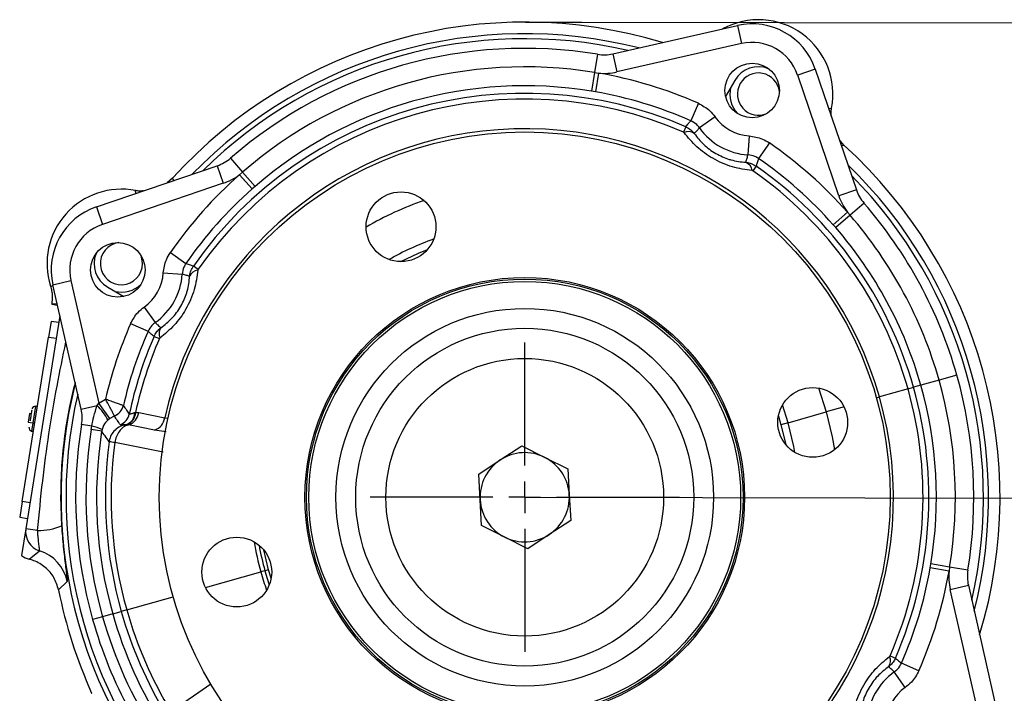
# Model space of a CAD drawing. Header units: inches. Extents: x 0.4 to 16.6, y 0.2 to 10.8.
# Tile 4 of 12: x 2.4 to 5.5, y 5.7 to 7.8. Entities that reach past the tile are written whole.
import ezdxf

# ---------------------------------------------------------------- set-up
doc = ezdxf.new("R2010")
doc.units = ezdxf.units.IN
doc.header["$MEASUREMENT"] = 0
doc.layers.add('SLD-0', color=7, linetype='Continuous', lineweight=25)
doc.styles.add('SLDTEXTSTYLE0', font='TXT', dxfattribs={"width": 0.75})
doc.dimstyles.new('SLDDIMSTYLE0', dxfattribs={"dimtxt": 0.145833, "dimasz": 0.13, "dimexe": 0, "dimexo": 0.0625, "dimgap": 0.036458, "dimtad": 0, "dimtih": 1, "dimtoh": 1, "dimdec": 1, "dimlfac": 2, "dimrnd": 1e-09, "dimzin": 12, "dimdsep": 46, "dimtxsty": 'SLDTEXTSTYLE0', "dimsah": 1, "dimcen": 0.09, "dimadec": 0, "dimazin": 3, "dimtfac": 1, "dimtdec": 1, "dimtofl": 0, "dimtmove": 0, "dimatfit": 3, "dimfxl": 0, "dimfrac": 2, "dimtolj": 1, "dimtzin": 12, "dimarcsym": 0})

# ---------------------------------------------------------------- blocks, each defined once
blk = doc.blocks.new('_D')
at = {"layer": 'SLD-0'}
for p, q in [((4.0722, 7.84), (7.0121, 7.8352)), ((6.8871, 7.8354), (6.8855, 6.8837)), ((6.7235, 6.6224), (6.6791, 6.6224)), ((6.6791, 6.6224), (6.6791, 6.3907)), ((7.0467, 6.6224), (7.0911, 6.6224)), ((7.0911, 6.6224), (7.0911, 6.3907)), ((6.6791, 6.3907), (6.7235, 6.3907)), ((7.0911, 6.3907), (7.0467, 6.3907)), ((6.881, 4.1016), (6.8847, 6.3611)), ((5.7717, 4.1034), (7.006, 4.1014))]:
    blk.add_line(p, q, dxfattribs=at)
for points in [[(6.8871, 7.8354), (6.8669, 7.7055), (6.9069, 7.7054)], [(6.881, 4.1016), (6.9012, 4.2316), (6.8612, 4.2316)]]:
    blk.add_solid(points, dxfattribs=at)
at = {"layer": 'SLD-0', "char_height": 0.14583, "attachment_point": 1, "style": 'SLDTEXTSTYLE0'}
for s, insert in [('7.5', (6.7505, 6.84)), ('190', (6.7235, 6.5787))]:
    blk.add_mtext(s, dxfattribs=dict(at, insert=insert))
blk = doc.blocks.new('_D_3')
at = {"layer": 'SLD-0'}
for p, q in [((4.0697, 6.3425), (6.3497, 6.3388)), ((6.2247, 6.339), (6.2244, 6.1702)), ((6.0623, 5.9089), (6.018, 5.9089)), ((6.018, 5.9089), (6.018, 5.6772)), ((6.3856, 5.9089), (6.43, 5.9089)), ((6.43, 5.9089), (6.43, 5.6772)), ((6.018, 5.6772), (6.0623, 5.6772)), ((6.43, 5.6772), (6.3856, 5.6772)), ((6.221, 4.1027), (6.2236, 5.6476)), ((5.7717, 4.1034), (6.346, 4.1025))]:
    blk.add_line(p, q, dxfattribs=at)
for points in [[(6.2247, 6.339), (6.2045, 6.2091), (6.2445, 6.209)], [(6.221, 4.1027), (6.2412, 4.2326), (6.2012, 4.2327)]]:
    blk.add_solid(points, dxfattribs=at)
at = {"layer": 'SLD-0', "char_height": 0.14583, "attachment_point": 1, "style": 'SLDTEXTSTYLE0'}
for s, insert in [('4.5', (6.0894, 6.1265)), ('114', (6.0623, 5.8652))]:
    blk.add_mtext(s, dxfattribs=dict(at, insert=insert))
blk = doc.blocks.new('SW_CENTERMARKSYMBOL_1')
at = {"layer": 'SLD-0', "color": 0}
for p, q in [((0, 0.1), (0, 0.4875)), ((0, 0), (0, 0.05)), ((-0.1, 0), (-0.4875, 0)), ((0, 0), (-0.05, 0)), ((0, 0), (0, -0.05)), ((0, 0), (0.05, 0)), ((0.1, 0), (0.4875, 0)), ((0, -0.1), (0, -0.4875))]:
    blk.add_line(p, q, dxfattribs=at)

msp = doc.modelspace()

# ---------------------------------------------------------------- linework, layer by layer
at = {"color": 7, "linetype": 'Continuous', "lineweight": 25}
for p, q in [((4.2972, 7.7403), (4.6897, 7.8294)), ((4.6897, 7.8294), (4.7027, 7.7724)), ((4.7027, 7.7724), (4.3102, 7.6832)), ((4.2492, 7.7388), (4.2398, 7.6813)), ((4.2972, 7.7403), (4.3102, 7.6832)), ((4.2398, 7.6813), (4.2301, 7.6225)), ((4.2398, 7.6813), (4.2526, 7.6794)), ((4.2526, 7.6794), (4.2424, 7.6204)), ((4.935, 7.6923), (4.8797, 7.6735)), ((5.0094, 7.2924), (4.8797, 7.6735)), ((4.935, 7.6923), (5.0648, 7.3113)), ((4.6818, 7.6565), (4.6524, 7.6059)), ((4.2424, 7.6204), (4.2301, 7.6225)), ((4.5669, 7.5844), (4.5427, 7.5295)), ((4.6192, 7.5417), (4.5703, 7.507)), ((4.5269, 7.5105), (4.5197, 7.4938)), ((4.7269, 7.4815), (4.723, 7.4217)), ((4.7907, 7.4593), (4.7566, 7.41)), ((5.0252, 7.4524), (5.0111, 7.4688)), ((2.67, 7.2579), (3.0511, 7.3876)), ((3.0511, 7.3876), (3.0699, 7.3323)), ((3.0927, 7.4115), (3.1309, 7.3675)), ((4.7487, 7.3866), (4.7382, 7.3716)), ((3.1209, 7.3592), (3.1309, 7.3675)), ((3.1209, 7.3592), (3.1606, 7.3143)), ((3.1309, 7.3675), (3.1699, 7.3225)), ((3.0699, 7.3323), (2.6889, 7.2025)), ((2.91, 7.3481), (2.8936, 7.334)), ((3.1699, 7.3225), (3.1606, 7.3143)), ((5.0648, 7.3113), (5.0094, 7.2924)), ((5.0887, 7.2697), (5.0447, 7.2315)), ((2.67, 7.2579), (2.6889, 7.2025)), ((5.0363, 7.2415), (4.9914, 7.2018)), ((5.0447, 7.2315), (4.9996, 7.1924)), ((5.0363, 7.2415), (5.0447, 7.2315)), ((4.9996, 7.1924), (4.9914, 7.2018)), ((2.9031, 7.1136), (2.9524, 7.0795)), ((2.8809, 7.0498), (2.9407, 7.0459)), ((2.9758, 7.0716), (2.9907, 7.0611)), ((2.5329, 7.0126), (2.59, 7.0256)), ((2.6221, 6.6201), (2.5329, 7.0126)), ((2.59, 7.0256), (2.6777, 6.6397)), ((2.7058, 7.0047), (2.7565, 6.9753)), ((2.5296, 6.9509), (2.5476, 6.948)), ((2.8207, 6.9421), (2.8554, 6.8932)), ((2.5553, 6.9141), (2.4479, 6.2434)), ((2.5273, 6.8971), (2.5194, 6.8477)), ((2.5519, 6.8932), (2.5273, 6.8971)), ((2.778, 6.8898), (2.8328, 6.8656)), ((2.4364, 6.3293), (2.5194, 6.8477)), ((2.5194, 6.8477), (2.544, 6.8438)), ((2.8519, 6.8498), (2.8686, 6.8426)), ((5.3252, 6.712), (5.2678, 6.6958)), ((5.3812, 6.7279), (5.3252, 6.712)), ((5.2273, 6.6843), (5.1375, 6.6589)), ((5.2273, 6.6843), (5.2449, 6.6893)), ((5.2678, 6.6958), (5.2449, 6.6893)), ((2.6725, 6.6315), (2.6777, 6.6397)), ((2.6777, 6.6397), (2.6985, 6.6517)), ((2.7125, 6.591), (2.6777, 6.6397)), ((2.4842, 6.6283), (2.4785, 6.6292)), ((2.6221, 6.6201), (2.6725, 6.6315)), ((2.7553, 6.6316), (2.7553, 6.6316)), ((2.8034, 6.6093), (2.8854, 6.593)), ((4.8497, 6.5775), (4.9699, 6.6115)), ((2.4597, 6.6063), (2.4553, 6.5791)), ((2.4553, 6.5791), (2.4758, 6.5758)), ((2.4646, 6.6055), (2.4597, 6.6063)), ((2.7125, 6.591), (2.7064, 6.5861)), ((2.7266, 6.5986), (2.7125, 6.591)), ((2.7266, 6.5986), (2.7266, 6.5986)), ((4.8188, 6.5981), (4.827, 6.571)), ((4.8497, 6.5775), (4.827, 6.571)), ((2.4661, 6.5514), (2.4718, 6.5505)), ((2.6559, 6.5668), (2.6236, 6.5721)), ((2.6539, 6.5557), (2.6559, 6.5668)), ((2.6868, 6.5506), (2.6539, 6.5557)), ((2.6879, 6.5563), (2.6868, 6.5506)), ((2.8536, 6.5545), (2.7716, 6.5707)), ((4.827, 6.571), (4.8421, 6.5087)), ((2.7101, 6.5177), (2.7105, 6.52)), ((2.7281, 6.5153), (2.7101, 6.5177)), ((2.7281, 6.5153), (2.7281, 6.5153)), ((3.9426, 6.4602), (4.0104, 6.5047)), ((4.0104, 6.5047), (4.0829, 6.4682)), ((3.8747, 6.4156), (3.9426, 6.4602)), ((4.0829, 6.4682), (4.1555, 6.4317)), ((4.1555, 6.4317), (4.1601, 6.3507)), ((3.8793, 6.3346), (3.8747, 6.4156)), ((2.4364, 6.3293), (2.4285, 6.28)), ((2.4611, 6.3254), (2.4364, 6.3293)), ((2.5575, 6.345), (2.5605, 6.253)), ((3.884, 6.2535), (3.8793, 6.3346)), ((4.1601, 6.3507), (4.1648, 6.2696)), ((2.4285, 6.28), (2.4532, 6.276)), ((4.1648, 6.2696), (4.0969, 6.2251)), ((2.4479, 6.2434), (2.4345, 6.1593)), ((2.485, 6.2375), (2.4479, 6.2434)), ((3.9565, 6.217), (3.884, 6.2535)), ((4.0291, 6.1805), (3.9565, 6.217)), ((4.0969, 6.2251), (4.0291, 6.1805)), ((2.4588, 6.1471), (2.4913, 6.1738)), ((3.2125, 6.1142), (3.1974, 6.1766)), ((3.2125, 6.1142), (3.2012, 6.111)), ((3.2206, 6.0872), (3.2125, 6.1142)), ((5.2975, 6.12), (5.2996, 6.1323)), ((5.3565, 6.1097), (5.2975, 6.12)), ((5.3584, 6.1226), (5.2996, 6.1323)), ((5.3584, 6.1226), (5.3565, 6.1097)), ((5.4159, 6.1131), (5.3584, 6.1226)), ((3.2012, 6.111), (3.1882, 6.1073)), ((2.5777, 6.077), (2.5511, 6.0503)), ((5.3603, 6.0522), (5.4174, 6.0652)), ((5.4495, 5.6597), (5.3603, 6.0522)), ((5.4174, 6.0652), (5.5065, 5.6726)), ((2.7658, 5.9878), (2.7484, 5.9829)), ((2.6896, 5.9662), (2.6583, 5.9574)), ((2.7216, 5.9753), (2.6896, 5.9662)), ((2.7216, 5.9753), (2.7484, 5.9829)), ((5.1709, 5.8427), (5.1876, 5.8354)), ((5.2615, 5.7955), (5.2067, 5.8197)), ((5.2188, 5.7432), (5.1841, 5.7921)), ((2.6552, 5.7256), (2.6557, 5.7246))]:
    msp.add_line(p, q, dxfattribs=at)
at = {"color": 8, "linetype": 'Continuous', "lineweight": 25}
for p, q in [((4.9775, 7.5676), (4.9864, 7.5688)), ((5.0252, 7.4524), (5.0176, 7.4497)), ((2.91, 7.3481), (2.9127, 7.3405)), ((2.7948, 7.3004), (2.7936, 7.3093)), ((2.5254, 7.0083), (2.5336, 7.0097)), ((2.5466, 6.9523), (2.5296, 6.9509)), ((4.9452, 6.687), (4.9699, 6.6115)), ((5.1275, 6.6561), (5.1375, 6.6589)), ((2.4785, 6.6292), (2.4661, 6.5514)), ((4.8497, 6.5775), (4.8318, 6.6335)), ((5.0257, 6.6273), (4.9699, 6.6115)), ((2.8854, 6.593), (2.8966, 6.5916)), ((2.8899, 6.5484), (2.8536, 6.5545)), ((2.8801, 6.4848), (2.7281, 6.5153)), ((3.0138, 6.058), (3.1882, 6.1073)), ((2.7658, 5.9878), (2.912, 6.0292)), ((2.9052, 5.6673), (3.0307, 5.755))]:
    msp.add_line(p, q, dxfattribs=at)
at = {"color": 7, "linetype": 'Continuous', "lineweight": 25, "flags": 128}
for points in [[(2.8155, 7.079), (2.8119, 7.1006), (2.8099, 7.1056)], [(3.6294, 7.0852), (3.685, 7.1119), (3.7134, 7.1236)]]:
    msp.add_lwpolyline(points, dxfattribs=at)
at = {"color": 8, "linetype": 'Continuous', "lineweight": 25, "flags": 128}
for points in [[(4.9699, 6.6115), (4.9887, 6.5332), (4.9958, 6.4926)], [(4.8706, 6.4841), (4.8674, 6.5025), (4.8497, 6.5775)], [(3.2012, 6.111), (3.2084, 6.087), (3.215, 6.067)]]:
    msp.add_lwpolyline(points, dxfattribs=at)
at = {"color": 7, "linetype": 'Continuous', "lineweight": 25}
for centre, radius in [((4.7363, 7.6247), 0.0859), ((4.0197, 6.3426), 1.1513), ((3.6299, 7.1952), 0.11), ((2.7376, 7.0592), 0.0859), ((4.0197, 6.3426), 0.6927), ((4.0197, 6.3426), 0.6877), ((4.0197, 6.3426), 0.6802), ((4.0197, 6.3426), 0.595), ((4.0197, 6.3426), 0.5325), ((4.0197, 6.3426), 0.4375), ((4.9271, 6.5785), 0.11), ((3.1124, 6.1068), 0.11)]:
    msp.add_circle(centre, radius, dxfattribs=at)
for centre, radius, start, end in [((4.0197, 6.3426), 1.4975, 73.1503, 137.8236), ((4.7562, 7.6134), 0.2345, 349.0305, 118.8202), ((4.7362, 7.6247), 0.21, 18.7999, 102.7999), ((4.0197, 6.3426), 1.4611, 75.7617, 135.8382), ((4.0197, 6.3426), 1.4149, 80.6656, 130.9343), ((4.7362, 7.6247), 0.1515, 18.7999, 102.7999), ((4.2695, 7.8621), 0.125, 260.6656, 282.7999), ((4.0197, 6.3426), 1.3567, 80.6656, 130.9343), ((4.7562, 7.6134), 0.086, 68.1639, 149.9064), ((4.2695, 7.8621), 0.1835, 264.728, 282.7999), ((4.0197, 6.3426), 1.3569, 66.2212, 80.1167), ((4.7562, 7.6134), 0.0665, 7.1875, 293.5188), ((4.0197, 6.3426), 1.297, 80.6656, 130.9343), ((4.7562, 7.6134), 0.09, 167.0526, 222.859), ((4.0197, 6.3426), 1.2732, 66.5247, 145.0752), ((4.0197, 6.3426), 1.297, 66.2212, 80.1167), ((4.0197, 6.3426), 1.255, 66.5247, 145.0752), ((4.7362, 7.6247), 0.1435, 215.3359, 266.2639), ((4.0197, 6.3426), 1.1616, 15.7999, 167.5552), ((4.5349, 7.4625), 0.0326, 54.3549, 114.1945), ((4.7362, 7.6247), 0.2034, 215.3359, 266.2639), ((4.0197, 6.3426), 1.3569, 41.4832, 55.3787), ((4.0197, 6.3426), 1.4975, 343.1503, 47.8236), ((3.0108, 7.506), 0.125, 288.7999, 310.9343), ((4.7036, 7.3682), 0.0326, 7.4054, 67.245), ((4.0197, 6.3426), 1.2732, 15.7999, 55.0752), ((4.0197, 6.3426), 1.297, 41.4832, 55.3787), ((4.0197, 6.3426), 1.3569, 131.4832, 145.3787), ((3.0108, 7.506), 0.1835, 288.7999, 306.8719), ((4.0197, 6.3426), 1.255, 15.7999, 55.0752), ((2.749, 7.0791), 0.2345, 79.0305, 197.5595), ((4.0197, 6.3426), 1.297, 131.4832, 145.3787), ((5.1831, 7.3516), 0.1835, 198.7999, 216.8719), ((5.1831, 7.3516), 0.125, 198.7999, 220.9343), ((4.0197, 6.3426), 1.4149, 15.7999, 40.9343), ((2.7377, 7.0591), 0.21, 108.7999, 192.7999), ((4.0197, 6.3426), 1.3567, 15.7999, 40.9343), ((2.7377, 7.0591), 0.1515, 108.7999, 192.7999), ((4.0197, 6.3426), 1.297, 15.7999, 40.9343), ((2.749, 7.0791), 0.0665, 97.1877, 359.9064), ((2.749, 7.0791), 0.086, 158.164, 239.9064), ((2.7377, 7.0591), 0.1435, 305.3359, 356.2639), ((2.7377, 7.0591), 0.2034, 305.3359, 356.2639), ((2.9941, 7.0265), 0.0326, 97.4054, 157.245), ((2.749, 7.0791), 0.09, 257.0526, 312.8591), ((4.0197, 6.3426), 1.3569, 156.2212, 166.8343), ((4.0197, 6.3426), 1.297, 156.2212, 167.1278), ((2.8999, 6.8578), 0.0326, 144.3549, 204.1945), ((4.0197, 6.3426), 1.2732, 156.5247, 168.1206), ((4.0197, 6.3426), 1.255, 156.5247, 167.6857), ((4.0197, 6.3426), 1.4611, 165.7617, 225.8382), ((4.0197, 6.3426), 1.3567, 350.6656, 15.7999), ((4.0197, 6.3426), 1.4149, 350.6656, 15.7999), ((4.0197, 6.3426), 1.255, 336.5247, 15.7999), ((4.0197, 6.3426), 1.2732, 336.5247, 15.7999), ((4.0197, 6.3426), 1.297, 350.6656, 15.7999), ((4.0197, 6.3426), 1.1616, 216.0447, 15.7999), ((2.477, 6.6193), 0.01, 80.9064, 170.9064), ((2.5002, 6.5924), 0.125, 350.6656, 12.7999), ((2.5578, 6.5105), 0.1668, 26.9591, 46.5219), ((2.7099, 6.6421), 0.0466, 290.9754, 346.9537), ((2.7098, 6.6421), 0.0466, 291.0868, 346.9654), ((2.7508, 6.6094), 0.0402, 288.3632, 0.6169), ((2.7517, 6.6107), 0.0419, 289.87, 359.4986), ((2.757, 6.6152), 0.0468, 288.1909, 352.706), ((2.7282, 6.6145), 0.0466, 292.0011, 347.9427), ((2.839, 6.5989), 0.0468, 288.2475, 352.6521), ((2.4677, 6.5613), 0.01, 170.9064, 260.9064), ((4.0197, 6.3426), 1.4149, 170.6656, 195.7999), ((4.0197, 6.3426), 1.3824, 171.1324, 195.7999), ((2.6133, 6.3822), 0.1895, 66.8125, 77.0138), ((4.0197, 6.3426), 1.3491, 171.1324, 195.7999), ((4.0197, 6.3426), 1.3212, 172.386, 195.7999), ((2.7422, 6.6039), 0.0897, 249.2836, 260.9091), ((4.0197, 6.3426), 1.3032, 172.386, 195.7999), ((4.0197, 6.3426), 0.1406, 123.2891, 183.2891), ((4.0197, 6.3426), 0.1406, 63.2891, 123.2891), ((4.0197, 6.3426), 0.1406, 3.2891, 63.2891), ((4.0197, 6.3426), 0.1406, 183.2891, 243.2891), ((4.0197, 6.3426), 0.1406, 303.2891, 3.2891), ((2.5097, 6.2336), 0.0625, 170.9531, 252.9368), ((2.4855, 6.4263), 0.1888, 269.8561, 293.4096), ((4.0197, 6.3426), 0.1406, 243.2891, 303.2891), ((2.4547, 6.0542), 0.1251, 10.4708, 72.9533), ((4.0197, 6.3426), 1.297, 336.2212, 350.1167), ((5.5393, 6.0929), 0.125, 170.6656, 192.7999), ((4.0197, 6.3426), 1.3569, 336.2212, 350.1167), ((5.5393, 6.0929), 0.1835, 174.728, 192.7999), ((4.0197, 6.3426), 1.4975, 191.258, 204.3312), ((4.0197, 6.3426), 1.3032, 195.7999, 211.2139), ((4.0197, 6.3426), 1.4149, 195.7999, 220.9343), ((4.0197, 6.3426), 1.3824, 195.7999, 212.4674), ((4.0197, 6.3426), 1.3491, 195.7999, 212.4674), ((4.0197, 6.3426), 1.3212, 195.7999, 211.2139), ((5.1396, 5.8274), 0.0326, 324.3549, 24.1945), ((5.3018, 5.6261), 0.2034, 125.3359, 176.2639), ((5.3018, 5.6261), 0.1435, 125.3359, 176.2639)]:
    msp.add_arc(centre, radius, start, end, dxfattribs=at)
at = {"color": 8, "linetype": 'Continuous', "lineweight": 25}
for radius, start, end in [(1.4453, 77.0175, 134.5824), (1.4611, 345.7617, 45.8382), (1.4453, 347.0175, 44.5824), (0.9875, 108.7335, 120.4092), (0.8626, 109.4377, 119.705), (1.4453, 167.0175, 224.5824), (0.8642, 189.3464, 195.7999), (0.8507, 190.2382, 195.7999), (0.8642, 195.7999, 199.7962)]:
    msp.add_arc((4.0197, 6.3426), radius, start, end, dxfattribs=at)
at = {"color": 7, "linetype": 'Continuous', "lineweight": 25}
msp.add_ellipse((2.474, 6.2078), major_axis=(-0.0507, -0.0367), ratio=0.999315, start_param=0.259886, end_param=0.698804, dxfattribs=at)
for points, knots in [([(4.5669, 7.5844), (4.5795, 7.5774), (4.5997, 7.5664), (4.6139, 7.5484), (4.6192, 7.5417)], [0, 0, 0, 0, 0.625144, 1, 1, 1, 1]), ([(4.9856, 7.5437), (4.9851, 7.548), (4.984, 7.5564), (4.9856, 7.5647), (4.9864, 7.5688)], [0, 0, 0, 0, 0.512026, 1, 1, 1, 1]), ([(4.5269, 7.5105), (4.5297, 7.5139), (4.535, 7.5203), (4.5403, 7.5266), (4.5427, 7.5295)], [0, 0, 0, 0, 0.536903, 1, 1, 1, 1]), ([(4.5269, 7.5105), (4.5279, 7.51), (4.5336, 7.5075), (4.5436, 7.5011), (4.5504, 7.4931), (4.5539, 7.489)], [0, 0, 0, 0, 0.0934075, 0.5380196, 1, 1, 1, 1]), ([(4.5703, 7.507), (4.5675, 7.5106), (4.56, 7.52), (4.5494, 7.5259), (4.5427, 7.5295)], [0, 0, 0, 0, 0.374872, 1, 1, 1, 1]), ([(4.5216, 7.4923), (4.5213, 7.4926), (4.5209, 7.4931), (4.5202, 7.4936), (4.5198, 7.4937), (4.5197, 7.4938)], [0, 0, 0, 0, 0.477083, 0.910089, 1, 1, 1, 1]), ([(4.736, 7.3724), (4.7155, 7.3752), (4.6845, 7.3793), (4.6424, 7.3951), (4.6033, 7.4146), (4.5589, 7.4466), (4.5342, 7.4768), (4.5216, 7.4923)], [0, 0, 0, 0, 0.2558206, 0.3863177, 0.5167413, 0.7527681, 1, 1, 1, 1]), ([(4.5703, 7.507), (4.5678, 7.5043), (4.5623, 7.4983), (4.5569, 7.4923), (4.5539, 7.489)], [0, 0, 0, 0, 0.462456, 1, 1, 1, 1]), ([(4.5539, 7.489), (4.5632, 7.4771), (4.5808, 7.4544), (4.6206, 7.425), (4.6516, 7.4115), (4.6837, 7.4018), (4.7008, 7.4), (4.7162, 7.3983)], [0, 0, 0, 0, 0.252875, 0.484085, 0.712504, 0.738583, 1, 1, 1, 1]), ([(4.7269, 7.4815), (4.7411, 7.4793), (4.7639, 7.4758), (4.7834, 7.4638), (4.7907, 7.4593)], [0, 0, 0, 0, 0.625144, 1, 1, 1, 1]), ([(4.7162, 7.3983), (4.7172, 7.4016), (4.7195, 7.4093), (4.7217, 7.4171), (4.723, 7.4217)], [0, 0, 0, 0, 0.417996, 1, 1, 1, 1]), ([(4.7566, 7.41), (4.7528, 7.4124), (4.7425, 7.4187), (4.7305, 7.4205), (4.723, 7.4217)], [0, 0, 0, 0, 0.374872, 1, 1, 1, 1]), ([(4.7162, 7.3983), (4.7172, 7.3982), (4.723, 7.3976), (4.7344, 7.395), (4.7436, 7.3895), (4.7487, 7.3866)], [0, 0, 0, 0, 0.0828261, 0.4993653, 1, 1, 1, 1]), ([(4.7566, 7.41), (4.7551, 7.4054), (4.7525, 7.3976), (4.7498, 7.3898), (4.7487, 7.3866)], [0, 0, 0, 0, 0.5828101, 1, 1, 1, 1]), ([(4.7382, 7.3716), (4.7379, 7.3718), (4.7372, 7.3722), (4.7364, 7.3724), (4.7361, 7.3724), (4.736, 7.3724)], [0, 0, 0, 0, 0.485435, 0.911505, 1, 1, 1, 1]), ([(2.8187, 7.3085), (2.8144, 7.308), (2.806, 7.3069), (2.7976, 7.3085), (2.7936, 7.3093)], [0, 0, 0, 0, 0.512028, 1, 1, 1, 1]), ([(2.8809, 7.0498), (2.8831, 7.064), (2.8866, 7.0868), (2.8986, 7.1063), (2.9031, 7.1136)], [0, 0, 0, 0, 0.6251444, 1, 1, 1, 1]), ([(2.9524, 7.0795), (2.95, 7.0757), (2.9437, 7.0654), (2.9418, 7.0534), (2.9407, 7.0459)], [0, 0, 0, 0, 0.374872, 1, 1, 1, 1]), ([(2.9524, 7.0795), (2.9569, 7.078), (2.9648, 7.0754), (2.9726, 7.0727), (2.9758, 7.0716)], [0, 0, 0, 0, 0.58281, 1, 1, 1, 1]), ([(2.9899, 7.0589), (2.9872, 7.0384), (2.983, 7.0074), (2.9673, 6.9652), (2.9478, 6.9262), (2.9157, 6.8817), (2.8855, 6.8571), (2.8701, 6.8444)], [0, 0, 0, 0, 0.255821, 0.386318, 0.516741, 0.752768, 1, 1, 1, 1]), ([(2.964, 7.0391), (2.9608, 7.0401), (2.953, 7.0424), (2.9452, 7.0446), (2.9407, 7.0459)], [0, 0, 0, 0, 0.417996, 1, 1, 1, 1]), ([(2.964, 7.0391), (2.9641, 7.0401), (2.9647, 7.0458), (2.9674, 7.0573), (2.9728, 7.0665), (2.9758, 7.0716)], [0, 0, 0, 0, 0.082826, 0.499365, 1, 1, 1, 1]), ([(2.9907, 7.0611), (2.9905, 7.0608), (2.9901, 7.0601), (2.99, 7.0593), (2.9899, 7.0589), (2.9899, 7.0589)], [0, 0, 0, 0, 0.485435, 0.911505, 1, 1, 1, 1]), ([(2.8733, 6.8768), (2.8852, 6.8861), (2.908, 6.9037), (2.9374, 6.9435), (2.9509, 6.9745), (2.9606, 7.0066), (2.9624, 7.0237), (2.964, 7.0391)], [0, 0, 0, 0, 0.252875, 0.484085, 0.712504, 0.738583, 1, 1, 1, 1]), ([(2.5254, 7.0083), (2.5268, 7.0033), (2.5295, 6.9933), (2.5319, 6.974), (2.5305, 6.9599), (2.5296, 6.9509)], [0, 0, 0, 0, 0.2677437, 0.5354875, 1, 1, 1, 1]), ([(2.778, 6.8898), (2.7849, 6.9024), (2.796, 6.9226), (2.814, 6.9368), (2.8207, 6.9421)], [0, 0, 0, 0, 0.625144, 1, 1, 1, 1]), ([(2.8554, 6.8932), (2.8518, 6.8904), (2.8423, 6.8829), (2.8365, 6.8723), (2.8328, 6.8656)], [0, 0, 0, 0, 0.374872, 1, 1, 1, 1]), ([(2.8554, 6.8932), (2.8581, 6.8907), (2.8641, 6.8851), (2.8701, 6.8797), (2.8733, 6.8768)], [0, 0, 0, 0, 0.4624556, 1, 1, 1, 1]), ([(2.8519, 6.8498), (2.8485, 6.8526), (2.8421, 6.8578), (2.8358, 6.8631), (2.8328, 6.8656)], [0, 0, 0, 0, 0.536903, 1, 1, 1, 1]), ([(2.8519, 6.8498), (2.8523, 6.8508), (2.8549, 6.8565), (2.8612, 6.8665), (2.8693, 6.8733), (2.8733, 6.8768)], [0, 0, 0, 0, 0.0934075, 0.5380196, 1, 1, 1, 1]), ([(2.8701, 6.8444), (2.8698, 6.8442), (2.8693, 6.8438), (2.8688, 6.843), (2.8686, 6.8426), (2.8686, 6.8426)], [0, 0, 0, 0, 0.477083, 0.910089, 1, 1, 1, 1]), ([(2.7266, 6.5986), (2.7262, 6.5995), (2.7253, 6.6013), (2.7211, 6.6102), (2.7147, 6.6229), (2.7068, 6.6374), (2.701, 6.6474), (2.6985, 6.6516), (2.6985, 6.6517)], [0, 0, 0, 0, 0.206998, 0.408019, 0.614097, 0.837711, 0.997447, 1, 1, 1, 1]), ([(2.7553, 6.6316), (2.7543, 6.6319), (2.7524, 6.6326), (2.7431, 6.6359), (2.7297, 6.6406), (2.7141, 6.6462), (2.7031, 6.65), (2.6985, 6.6517), (2.6985, 6.6517)], [0, 0, 0, 0, 0.206839, 0.407858, 0.614064, 0.837785, 0.997449, 1, 1, 1, 1]), ([(2.4665, 6.6169), (2.4661, 6.6147), (2.4656, 6.6113), (2.4645, 6.6048), (2.4636, 6.5992), (2.4627, 6.5934), (2.4618, 6.5878), (2.4613, 6.5846), (2.4611, 6.5832)], [0, 0, 0, 0, 0.278738, 0.430263, 0.582055, 0.733579, 0.885372, 1, 1, 1, 1]), ([(2.6559, 6.5668), (2.6577, 6.5769), (2.6615, 6.599), (2.6687, 6.6201), (2.6725, 6.6315)], [0, 0, 0, 0, 0.458082, 1, 1, 1, 1]), ([(2.7553, 6.6316), (2.7585, 6.6269), (2.7646, 6.618), (2.7708, 6.609), (2.7738, 6.6047)], [0, 0, 0, 0, 0.520777, 1, 1, 1, 1]), ([(2.7738, 6.6047), (2.7745, 6.6046), (2.7753, 6.6044), (2.78, 6.6062), (2.7847, 6.6081), (2.79, 6.6095), (2.791, 6.6098)], [0, 0, 0, 0, 0.393398, 0.445002, 0.898538, 1, 1, 1, 1]), ([(2.791, 6.6098), (2.7913, 6.6099), (2.7921, 6.6101), (2.793, 6.6102), (2.7936, 6.6103)], [0, 0, 0, 0, 0.309069, 1, 1, 1, 1]), ([(2.7936, 6.6103), (2.794, 6.6103), (2.7963, 6.6102), (2.7996, 6.61), (2.8024, 6.6094), (2.8034, 6.6093)], [0, 0, 0, 0, 0.137361, 0.687302, 1, 1, 1, 1]), ([(2.7064, 6.5861), (2.7014, 6.5809), (2.6932, 6.5723), (2.6894, 6.5608), (2.6879, 6.5563)], [0, 0, 0, 0, 0.61897, 1, 1, 1, 1]), ([(2.7457, 6.5713), (2.7426, 6.5756), (2.7362, 6.5848), (2.7299, 6.5939), (2.7266, 6.5986)], [0, 0, 0, 0, 0.479223, 1, 1, 1, 1]), ([(2.4578, 6.563), (2.4578, 6.5629), (2.4578, 6.5628), (2.4579, 6.5637), (2.458, 6.564)], [0, 0, 0, 0, 0.658441, 1, 1, 1, 1]), ([(2.7101, 6.5177), (2.7058, 6.5237), (2.698, 6.5347), (2.6902, 6.5456), (2.6868, 6.5506)], [0, 0, 0, 0, 0.5476027, 1, 1, 1, 1]), ([(2.7635, 6.5712), (2.7572, 6.5698), (2.7445, 6.5668), (2.7283, 6.5552), (2.7158, 6.5393), (2.7123, 6.5265), (2.7105, 6.52)], [0, 0, 0, 0, 0.242219, 0.494983, 0.745519, 1, 1, 1, 1]), ([(2.7716, 6.5707), (2.7709, 6.5706), (2.7653, 6.5694), (2.7548, 6.5642), (2.7423, 6.5515), (2.7326, 6.5348), (2.7296, 6.5218), (2.7281, 6.5153)], [0, 0, 0, 0, 0.033947, 0.283381, 0.522415, 0.759342, 1, 1, 1, 1]), ([(2.7635, 6.5712), (2.7625, 6.5712), (2.7568, 6.571), (2.7488, 6.5701), (2.7468, 6.5709), (2.7457, 6.5713)], [0, 0, 0, 0, 0.0906715, 0.5272261, 1, 1, 1, 1]), ([(2.766, 6.5713), (2.7654, 6.5713), (2.7645, 6.5713), (2.7637, 6.5712), (2.7635, 6.5712)], [0, 0, 0, 0, 0.692296, 1, 1, 1, 1]), ([(2.7716, 6.5707), (2.771, 6.5708), (2.7694, 6.5711), (2.7675, 6.5713), (2.7662, 6.5713), (2.766, 6.5713)], [0, 0, 0, 0, 0.312636, 0.862593, 1, 1, 1, 1]), ([(2.4913, 6.1738), (2.4914, 6.1741), (2.4915, 6.1748), (2.491, 6.1789), (2.4903, 6.185), (2.4893, 6.193), (2.4881, 6.2028), (2.4869, 6.2138), (2.4858, 6.2257), (2.4853, 6.2336), (2.485, 6.2375)], [0, 0, 0, 0, 0.124898, 0.249999, 0.369229, 0.500045, 0.61697, 0.749972, 0.877544, 1, 1, 1, 1]), ([(2.5605, 6.253), (2.5613, 6.2416), (2.5629, 6.2189), (2.5659, 6.1856), (2.5692, 6.155), (2.5724, 6.1282), (2.5751, 6.1063), (2.5771, 6.0901), (2.5781, 6.0796), (2.5778, 6.0778), (2.5777, 6.077)], [0, 0, 0, 0, 0.1253434, 0.2500023, 0.3746389, 0.4998715, 0.6253945, 0.7500647, 0.8751949, 1, 1, 1, 1]), ([(2.5511, 6.0503), (2.547, 6.0638), (2.5388, 6.0908), (2.5103, 6.1232), (2.4817, 6.1405), (2.4635, 6.1457), (2.4588, 6.1471)], [0, 0, 0, 0, 0.298623, 0.597248, 0.895814, 1, 1, 1, 1]), ([(5.0495, 5.6264), (5.0523, 5.6469), (5.0565, 5.6778), (5.0722, 5.72), (5.0917, 5.7591), (5.1237, 5.8035), (5.1539, 5.8282), (5.1694, 5.8408)], [0, 0, 0, 0, 0.255821, 0.386318, 0.516741, 0.752768, 1, 1, 1, 1]), ([(5.1876, 5.8354), (5.1872, 5.8344), (5.1846, 5.8288), (5.1783, 5.8188), (5.1702, 5.8119), (5.1661, 5.8084)], [0, 0, 0, 0, 0.093408, 0.53802, 1, 1, 1, 1]), ([(5.1694, 5.8408), (5.1697, 5.841), (5.1702, 5.8415), (5.1707, 5.8422), (5.1709, 5.8426), (5.1709, 5.8427)], [0, 0, 0, 0, 0.477083, 0.910089, 1, 1, 1, 1]), ([(5.1876, 5.8354), (5.191, 5.8326), (5.1974, 5.8274), (5.2037, 5.8221), (5.2067, 5.8197)], [0, 0, 0, 0, 0.536903, 1, 1, 1, 1]), ([(5.1661, 5.8084), (5.1543, 5.7992), (5.1315, 5.7815), (5.1021, 5.7417), (5.0886, 5.7108), (5.0789, 5.6786), (5.0771, 5.6616), (5.0754, 5.6461)], [0, 0, 0, 0, 0.252875, 0.484085, 0.712504, 0.738583, 1, 1, 1, 1]), ([(5.1841, 5.7921), (5.1814, 5.7946), (5.1754, 5.8001), (5.1694, 5.8055), (5.1661, 5.8084)], [0, 0, 0, 0, 0.4624556, 1, 1, 1, 1]), ([(5.1841, 5.7921), (5.1877, 5.7949), (5.1972, 5.8023), (5.203, 5.813), (5.2067, 5.8197)], [0, 0, 0, 0, 0.374872, 1, 1, 1, 1]), ([(5.2615, 5.7955), (5.2546, 5.7829), (5.2435, 5.7627), (5.2255, 5.7485), (5.2188, 5.7432)], [0, 0, 0, 0, 0.625144, 1, 1, 1, 1])]:
    msp.add_open_spline(points, degree=3, knots=knots, dxfattribs=at)
at = {"color": 8, "linetype": 'Continuous', "lineweight": 25}
for points, knots in [([(2.485, 6.2375), (2.4899, 6.2898), (2.4995, 6.3915), (2.5203, 6.5435), (2.5444, 6.6893), (2.5645, 6.7852), (2.5741, 6.8312)], [0, 0, 0, 0, 0.2623615, 0.5104813, 0.7655158, 1, 1, 1, 1]), ([(2.6031, 6.7038), (2.5969, 6.6788), (2.5831, 6.6236), (2.5691, 6.5357), (2.5592, 6.4409), (2.5581, 6.3771), (2.5575, 6.345)], [0, 0, 0, 0, 0.213726, 0.470352, 0.734114, 1, 1, 1, 1])]:
    msp.add_open_spline(points, degree=3, knots=knots, dxfattribs=at)
at = {"layer": 'SLD-0'}
msp.add_line((4.0222, 7.8401), (4.1994, 7.8398), dxfattribs=at)

# ---------------------------------------------------------------- block references
msp.add_blockref('SW_CENTERMARKSYMBOL_1', (4.0197, 6.3426), dxfattribs=at)

# ---------------------------------------------------------------- dimensions: what is measured, and where the dimension line sits
for base, p1, p2, picture, middle in [((6.881, 4.1016), (4.0222, 7.8401), (5.7217, 4.1035), '_D', (6.8851, 6.6224)), ((6.2247, 6.339), (5.7217, 4.1035), (4.0197, 6.3426), '_D_3', (6.224, 5.9089))]:
    dim = msp.add_linear_dim(base=base, p1=p1, p2=p2, angle=89.9064, dimstyle='SLDDIMSTYLE0', dxfattribs=at)
    dim.commit()
    dim.dimension.update_dxf_attribs({"geometry": picture, "text_midpoint": middle, "dimtype": 160})

doc.saveas('drawing.dxf')
